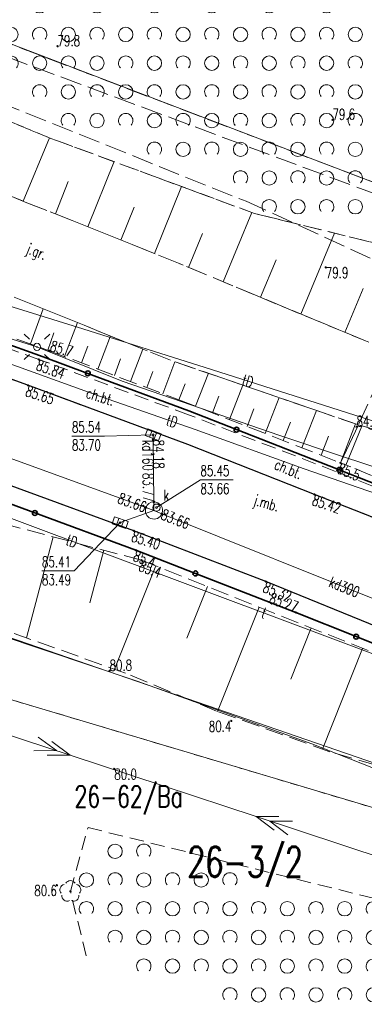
# Model space of a CAD drawing. Header units: metres. Extents: x 7505752 to 7507120, y 5839999 to 5840598.
# Tile 24 of 35: x 7506553 to 7506577, y 5840204 to 5840273. Entities that reach past the tile are written whole.
import ezdxf
from ezdxf.enums import TextEntityAlignment as Align

# ---------------------------------------------------------------- set-up
doc = ezdxf.new("R2010")
doc.units = ezdxf.units.M
for name, pattern in [('2_1', [0]), ('2_14', [1, -1]), ('2_OTKC', [1.5, 1, -0.5]), ('2_OTKJ', [2, 1.5, -0.5]), ('2_OTKK', [0]), ('2_OTRK', [1.75, 1.25, -0.5]), ('2_OTRKG', [1.75, 1.25, -0.5]), ('2_OTZK', [1.5, 1, -0.5]), ('4_SUEP_A', [0]), ('4_SUKP', [0]), ('4_SUPK', [0]), ('4_SUPP_P', [2, 1.5, -0.5]), ('4_SUTP_A', [0]), ('GDE', [0]), ('GUK', [2, 1.5, -0.5]), ('GUZ', [1, 0.5, -0.5])]:
    doc.linetypes.add(name, pattern=pattern)
doc.layers.get('0').update_dxf_attribs({"color": 250, "linetype": 'CONTINUOUS', "lineweight": 100})
for name, color, linetype, lineweight in [('Dzialki', 7, 'GDE', 18), ('Numery_dzialek', 7, 'CONTINUOUS', 20), ('OTK_E_T_0', 7, 'CONTINUOUS', 0), ('OTK_E_T_1', 7, 'CONTINUOUS', 0), ('OTK_L_0', 7, '2_OTKJ', 18), ('OTK_L_1', 7, '2_OTKK', 25), ('OTK_L_2', 7, '2_OTKC', 18), ('OTO_L_0', 7, 'CONTINUOUS', 35), ('OTR_L_1', 7, '2_OTRK', 18), ('OTR_T_0', 7, 'CONTINUOUS', 18), ('OTR_T_1', 7, 'CONTINUOUS', 18), ('OTZ_L_1', 7, '2_OTZK', 18), ('SUE_T_3', 7, 'CONTINUOUS', 18), ('SUEP_L_0', 1, '4_SUEP_A', 18), ('SUP_E_T_1', 7, 'CONTINUOUS', 0), ('SUP_L_1', 7, '4_SUPK', 18), ('SUP_T_4', 7, 'CONTINUOUS', 18)]:
    doc.layers.add(name, color=color, linetype=linetype, lineweight=lineweight)
for name, color, linetype, lineweight, true_color in [('Kontury', 96, 'GUK', 18, 0x008000), ('Numery_uzytkow', 96, 'CONTINUOUS', 15, 0x008000), ('OTZ_T_0', 96, 'CONTINUOUS', 18, 0x008000), ('P_SUGP_L_0', 52, '4_SUPP_P', 18, 0xbfbf00), ('SUK_T_1', 36, 'CONTINUOUS', 18, 0x803300), ('SUKP_E_T_0', 36, 'CONTINUOUS', 0, 0x803300), ('SUKP_L_0', 36, '4_SUKP', 18, 0x803300), ('SUKR_T_0', 36, 'CONTINUOUS', 18, 0x803300), ('SUTP_E_T_0', 30, 'CONTINUOUS', 0, 0xff9100), ('SUTP_L_0', 30, '4_SUTP_A', 18, 0xff9100), ('Uzytki', 96, 'GUZ', 18, 0x008000)]:
    doc.layers.add(name, color=color, linetype=linetype, lineweight=lineweight, true_color=true_color)
doc.styles.get("Standard").update_dxf_attribs({"font": 'Simplex.SHX', "width": 0.75})

# ---------------------------------------------------------------- blocks, each defined once
blk = doc.blocks.new('2_OTRN')
at = {"linetype": 'CONTINUOUS'}
blk.add_circle((0, 0), 0.045, dxfattribs=at)
blk = doc.blocks.new('2_OTRS')
at = {"linetype": 'CONTINUOUS'}
blk.add_circle((0, 0), 0.045, dxfattribs=at)
blk = doc.blocks.new('2_OTZK')
at = {"linetype": 'CONTINUOUS'}
for centre in [(-1, 1), (1, -1)]:
    blk.add_circle(centre, 0.5, dxfattribs=at)
for centre, start, end in [((1, 1), 318.59038, 221.40962), ((-1, -1), 318.70311, 221.29689)]:
    blk.add_arc(centre, 0.5, start, end, dxfattribs=at)
blk = doc.blocks.new('2_OTZL')
at = {"linetype": 'CONTINUOUS'}
blk.add_circle((0, 0), 0.045, dxfattribs=at)
for centre, start, end in [((0, 0.375), 30.14012, 149.85988), ((-0.357, 0.116), 102.14447, 221.86002), ((0.357, 0.116), 318.13998, 77.85553), ((-0.22, -0.303), 174.14818, 293.85423), ((0.22, -0.303), 246.14577, 5.85182)]:
    blk.add_arc(centre, 0.375, start, end, dxfattribs=at)
blk = doc.blocks.new('4_SUEO_W')
at = {"linetype": 'CONTINUOUS'}
for p, q in [((-0.53035, 0.53035), (-0.8839, 0.8839)), ((0.53035, 0.53035), (0.8839, 0.8839)), ((-0.53035, -0.53035), (-0.8839, -0.8839)), ((0.53035, -0.53035), (0.8839, -0.8839))]:
    blk.add_line(p, q, dxfattribs=at)
blk.add_circle((0, 0), 0.025, dxfattribs=at)
blk = doc.blocks.new('4_SUPP')
at = {"linetype": 'CONTINUOUS'}
blk.add_circle((0, 0), 0.25, dxfattribs=at)
blk = doc.blocks.new('4_SUKK')
at = {"linetype": 'CONTINUOUS'}
for p, q in [((-0.5, -0.25), (-0.5, 0.25)), ((-0.5, 0.25), (0.5, 0.25)), ((-0.175, 0.25), (-0.175, -0.25)), ((0.175, 0.25), (0.175, -0.25)), ((0.5, 0.25), (0.5, -0.25)), ((0.5, -0.25), (-0.5, -0.25))]:
    blk.add_line(p, q, dxfattribs=at)
blk = doc.blocks.new('4_SUPS')
at = {"linetype": 'CONTINUOUS'}
blk.add_circle((0, 0), 0.0625, dxfattribs=at)
blk = doc.blocks.new('4_SUPW')
at = {"linetype": 'CONTINUOUS'}
blk.add_circle((0, 0), 0.25, dxfattribs=at)

msp = doc.modelspace()

# ---------------------------------------------------------------- linework, layer by layer
at = {"layer": 'Dzialki'}
for p, q in [((7506504.17, 5840289.22), (7506594.55, 5840254.82)), ((7506488.36, 5840244.35), (7506596.08, 5840212.19)), ((7506583.33, 5840218.86), (7506521, 5840240.33))]:
    msp.add_line(p, q, dxfattribs=at)
at = {"layer": 'Kontury'}
msp.add_line((7506504.17, 5840289.22), (7506594.55, 5840254.82), dxfattribs=at)
at = {"layer": 'OTK_L_0', "linetype": '2_OTKJ'}
for p, q in [((7506537.336, 5840266.534), (7506553.274, 5840259.914)), ((7506553.274, 5840259.914), (7506555.209, 5840259.168)), ((7506563.855, 5840255.698), (7506555.209, 5840259.168)), ((7506563.292, 5840248.943), (7506544.426, 5840256.552)), ((7506578.72, 5840249.52), (7506563.855, 5840255.698)), ((7506578.72, 5840249.52), (7506576.385, 5840244.433)), ((7506553.353, 5840247.193), (7506547.076, 5840249.45)), ((7506576.385, 5840244.433), (7506563.292, 5840248.943)), ((7506564.503, 5840243.07), (7506553.353, 5840247.193)), ((7506576.385, 5840244.433), (7506590.815, 5840240.413)), ((7506573.328, 5840239.591), (7506564.503, 5840243.07)), ((7506560.734, 5840237.063), (7506546.426, 5840242.284)), ((7506582.365, 5840236.023), (7506573.328, 5840239.591)), ((7506569.94, 5840233.527), (7506560.734, 5840237.063)), ((7506581.284, 5840228.905), (7506569.94, 5840233.527))]:
    msp.add_line(p, q, dxfattribs=at)
at = {"layer": 'OTK_L_1', "linetype": '2_OTKK'}
for p, q in [((7506553.353, 5840247.193), (7506547.076, 5840249.45)), ((7506564.503, 5840243.07), (7506553.353, 5840247.193)), ((7506573.328, 5840239.591), (7506564.503, 5840243.07)), ((7506560.734, 5840237.063), (7506546.426, 5840242.284)), ((7506582.365, 5840236.023), (7506573.328, 5840239.591)), ((7506569.94, 5840233.527), (7506560.734, 5840237.063)), ((7506581.284, 5840228.905), (7506569.94, 5840233.527))]:
    msp.add_line(p, q, dxfattribs=at)
at = {"layer": 'OTK_L_2', "linetype": '2_OTKC'}
for p, q in [((7506554.11, 5840248.999), (7506548.225, 5840251.128)), ((7506553.353, 5840247.193), (7506547.076, 5840249.45)), ((7506564.549, 5840245.141), (7506554.11, 5840248.999)), ((7506564.503, 5840243.07), (7506553.353, 5840247.193)), ((7506574.797, 5840241.192), (7506564.549, 5840245.141)), ((7506573.328, 5840239.591), (7506564.503, 5840243.07)), ((7506582.891, 5840237.967), (7506574.797, 5840241.192)), ((7506582.365, 5840236.023), (7506573.328, 5840239.591))]:
    msp.add_line(p, q, dxfattribs=at)
at = {"layer": 'OTO_L_0'}
for p, q in [((7506554.419, 5840249.181), (7506547.362, 5840251.72)), ((7506557.527, 5840248.025), (7506554.419, 5840249.181)), ((7506564.557, 5840245.411), (7506557.527, 5840248.025)), ((7506567.892, 5840244.106), (7506564.557, 5840245.411)), ((7506574.876, 5840241.372), (7506567.892, 5840244.106)), ((7506575.054, 5840241.302), (7506574.876, 5840241.372)), ((7506582.027, 5840238.541), (7506575.054, 5840241.302)), ((7506553.838, 5840238.302), (7506549.734, 5840239.817)), ((7506560.874, 5840235.704), (7506553.838, 5840238.302)), ((7506565.026, 5840234.089), (7506560.874, 5840235.704)), ((7506572.016, 5840231.371), (7506565.026, 5840234.089)), ((7506576.233, 5840229.688), (7506572.016, 5840231.371)), ((7506583.198, 5840226.908), (7506576.233, 5840229.688))]:
    msp.add_line(p, q, dxfattribs=at)
for centre in [(7506557.527, 5840248.025), (7506567.892, 5840244.106), (7506575.054, 5840241.302), (7506553.838, 5840238.302), (7506565.026, 5840234.089), (7506576.233, 5840229.688)]:
    msp.add_circle(centre, 0.17, dxfattribs=at)
at = {"layer": 'OTR_L_1', "linetype": '2_OTRK'}
for p, q in [((7506538.965, 5840270.956), (7506554.953, 5840264.397)), ((7506554.953, 5840264.397), (7506569.151, 5840259.165)), ((7506569.151, 5840259.165), (7506581.093, 5840256.23)), ((7506563.292, 5840248.943), (7506544.426, 5840256.552)), ((7506576.385, 5840244.433), (7506563.292, 5840248.943)), ((7506586.462, 5840240.702), (7506576.385, 5840244.433)), ((7506560.154, 5840227.138), (7506549.777, 5840230.846)), ((7506566.503, 5840224.501), (7506560.154, 5840227.138)), ((7506574.404, 5840221.666), (7506566.503, 5840224.501)), ((7506580.978, 5840219.761), (7506574.404, 5840221.666))]:
    msp.add_line(p, q, dxfattribs=at)
at = {"layer": 'OTR_L_1', "linetype": '2_OTRKG'}
for p, q in [((7506537.336, 5840266.534), (7506553.274, 5840259.914)), ((7506553.274, 5840259.914), (7506555.209, 5840259.168)), ((7506527.865, 5840259.267), (7506554.836, 5840249.604)), ((7506563.855, 5840255.698), (7506555.209, 5840259.168)), ((7506578.72, 5840249.52), (7506563.855, 5840255.698)), ((7506554.836, 5840249.604), (7506563.861, 5840246.186)), ((7506563.861, 5840246.186), (7506575.133, 5840241.794)), ((7506582.154, 5840238.952), (7506575.133, 5840241.794)), ((7506561.269, 5840235.007), (7506541.851, 5840240.152)), ((7506561.269, 5840235.007), (7506584.457, 5840225.766))]:
    msp.add_line(p, q, dxfattribs=at)
at = {"layer": 'OTR_L_1', "linetype": '2_1'}
for p, q in [((7506553.018, 5840260.021), (7506554.853, 5840264.438)), ((7506557.534, 5840258.235), (7506559.356, 5840262.774)), ((7506555.264, 5840259.146), (7506556.162, 5840261.383)), ((7506562.173, 5840256.372), (7506564.049, 5840261.045)), ((7506559.837, 5840257.31), (7506560.761, 5840259.613)), ((7506566.958, 5840254.408), (7506568.964, 5840259.234)), ((7506564.545, 5840255.411), (7506565.528, 5840257.774)), ((7506572.382, 5840252.154), (7506574.726, 5840257.795)), ((7506569.562, 5840253.326), (7506570.643, 5840255.929)), ((7506575.438, 5840250.884), (7506576.708, 5840253.94)), ((7506553.526, 5840250.073), (7506554.405, 5840252.527)), ((7506555.911, 5840249.197), (7506556.805, 5840251.559)), ((7506554.729, 5840249.642), (7506555.16, 5840250.846)), ((7506558.235, 5840248.317), (7506559.111, 5840250.629)), ((7506557.079, 5840248.754), (7506557.522, 5840249.923)), ((7506560.511, 5840247.455), (7506561.368, 5840249.718)), ((7506559.379, 5840247.883), (7506559.813, 5840249.027)), ((7506562.747, 5840246.608), (7506563.592, 5840248.839)), ((7506561.631, 5840247.031), (7506562.055, 5840248.151)), ((7506565.032, 5840245.73), (7506565.93, 5840248.034)), ((7506563.88, 5840246.179), (7506564.32, 5840247.308)), ((7506567.407, 5840244.805), (7506568.341, 5840247.203)), ((7506566.207, 5840245.272), (7506566.665, 5840246.447)), ((7506569.879, 5840243.841), (7506570.852, 5840246.339)), ((7506568.631, 5840244.328), (7506569.107, 5840245.552)), ((7506572.453, 5840242.838), (7506573.466, 5840245.438)), ((7506571.153, 5840243.345), (7506571.65, 5840244.619)), ((7506575.133, 5840241.794), (7506576.188, 5840244.501)), ((7506575.518, 5840241.638), (7506576.615, 5840244.348)), ((7506573.78, 5840242.321), (7506574.297, 5840243.648)), ((7506555.119, 5840236.636), (7506553.256, 5840229.603)), ((7506558.636, 5840235.704), (7506557.665, 5840232.039)), ((7506562.261, 5840234.611), (7506559.391, 5840227.41)), ((7506565.861, 5840233.177), (7506564.424, 5840229.569)), ((7506569.469, 5840231.739), (7506566.574, 5840224.476)), ((7506573.1, 5840230.292), (7506571.678, 5840226.723)), ((7506576.669, 5840228.87), (7506573.874, 5840221.856))]:
    msp.add_line(p, q, dxfattribs=at)
at = {"layer": 'OTR_L_1', "linetype": '2_14'}
msp.add_line((7506576.385, 5840244.433), (7506575.133, 5840241.794), dxfattribs=at)
at = {"layer": 'OTZ_L_1', "linetype": '2_OTZK'}
for p, q in [((7506554.953, 5840264.397), (7506538.965, 5840270.956)), ((7506569.151, 5840259.165), (7506554.953, 5840264.397)), ((7506581.093, 5840256.23), (7506569.151, 5840259.165)), ((7506556.31, 5840211.94), (7506557.54, 5840216.39)), ((7506557.54, 5840216.39), (7506584.429, 5840209.733)), ((7506557.42, 5840207.45), (7506556.31, 5840211.94))]:
    msp.add_line(p, q, dxfattribs=at)
at = {"layer": 'P_SUGP_L_0', "linetype": '4_SUPP_P'}
for p, q in [((7506579.547, 5840259.784), (7506128.302, 5840427.644)), ((7506432.516, 5840314.479), (7506568.572, 5840260.012)), ((7506568.572, 5840260.012), (7506611.05, 5840240.551))]:
    msp.add_line(p, q, dxfattribs=at)
at = {"layer": 'SUEP_L_0', "linetype": '4_SUEP_A'}
for p, q in [((7506553.984, 5840249.868), (7506544.001, 5840252.999)), ((7506559.922, 5840247.489), (7506553.984, 5840249.868)), ((7506570.899, 5840243.695), (7506559.922, 5840247.489)), ((7506575.27, 5840242.225), (7506570.899, 5840243.695)), ((7506582.658, 5840239.796), (7506575.27, 5840242.225)), ((7506560.958, 5840226.593), (7506544.908, 5840231.972)), ((7506573.14, 5840222.227), (7506560.958, 5840226.593)), ((7506556.285, 5840221.43), (7506544.889, 5840225.191)), ((7506555.335, 5840221.744), (7506554.067, 5840222.689)), ((7506556.285, 5840221.43), (7506555.017, 5840222.375)), ((7506583.891, 5840217.971), (7506573.14, 5840222.227)), ((7506553.754, 5840221.739), (7506555.335, 5840221.744)), ((7506554.704, 5840221.426), (7506556.285, 5840221.43)), ((7506569.259, 5840217.148), (7506556.285, 5840221.43)), ((7506569.259, 5840217.148), (7506570.84, 5840217.153)), ((7506580.654, 5840213.388), (7506569.259, 5840217.148)), ((7506570.526, 5840216.204), (7506569.259, 5840217.148)), ((7506570.208, 5840216.835), (7506571.789, 5840216.84)), ((7506571.476, 5840215.89), (7506570.208, 5840216.835))]:
    msp.add_line(p, q, dxfattribs=at)
at = {"layer": 'SUKP_L_0', "linetype": '4_SUKP'}
for p, q in [((7506528.528, 5840250.672), (7506561.571, 5840238.678)), ((7506562.082, 5840243.405), (7506562.078, 5840243.753)), ((7506562.128, 5840239.073), (7506562.082, 5840243.405)), ((7506561.571, 5840238.678), (7506562.135, 5840238.473)), ((7506562.135, 5840238.473), (7506562.128, 5840239.073)), ((7506559.78, 5840237.627), (7506562.135, 5840238.473)), ((7506562.135, 5840238.473), (7506562.692, 5840238.25)), ((7506562.692, 5840238.25), (7506588.126, 5840228.039))]:
    msp.add_line(p, q, dxfattribs=at)
at = {"layer": 'SUKR_T_0', "linetype": 'CONTINUOUS', "lineweight": 0}
for p, q in [((7506556.415, 5840243.662), (7506558.695, 5840243.662)), ((7506562.078, 5840243.753), (7506558.695, 5840243.662)), ((7506562.313, 5840238.674), (7506565.374, 5840240.615)), ((7506565.374, 5840240.615), (7506567.654, 5840240.615)), ((7506559.78, 5840237.627), (7506556.584, 5840234.266)), ((7506554.331, 5840234.266), (7506556.584, 5840234.266))]:
    msp.add_line(p, q, dxfattribs=at)
at = {"layer": 'SUP_L_1', "linetype": '4_SUPK'}
for start, end in [(160.04981, 338.12766), (90.61755, 160.04983), (338.12764, 90.61755)]:
    msp.add_arc((7506562.135, 5840238.473), 0.6, start, end, dxfattribs=at)
at = {"layer": 'SUTP_L_0', "linetype": '4_SUTP_A'}
for p, q in [((7506550.52, 5840253.194), (7506557.176, 5840251.13)), ((7506557.176, 5840251.13), (7506565.716, 5840248.429)), ((7506558.399, 5840246.408), (7506551.531, 5840248.891)), ((7506565.716, 5840248.429), (7506573.955, 5840245.806)), ((7506565.016, 5840244.124), (7506558.399, 5840246.408)), ((7506573.955, 5840245.806), (7506584.961, 5840242.302)), ((7506572.596, 5840241.386), (7506565.016, 5840244.124)), ((7506583.925, 5840237.434), (7506572.596, 5840241.386)), ((7506547.836, 5840239.544), (7506554.243, 5840237.138)), ((7506554.243, 5840237.138), (7506561.904, 5840234.301)), ((7506561.904, 5840234.301), (7506574.98, 5840229.391)), ((7506574.98, 5840229.391), (7506580.335, 5840227.398))]:
    msp.add_line(p, q, dxfattribs=at)
at = {"layer": 'Uzytki'}
for p, q in [((7506504.17, 5840289.22), (7506594.55, 5840254.82)), ((7506596.08, 5840212.19), (7506488.36, 5840244.35))]:
    msp.add_line(p, q, dxfattribs=at)

# ---------------------------------------------------------------- block references
at = {"layer": 'OTR_T_0'}
for p in [(7506554.11, 5840248.999), (7506553.353, 5840247.193), (7506573.328, 5840239.591), (7506560.734, 5840237.063), (7506569.94, 5840233.527), (7506572.016, 5840231.371)]:
    msp.add_blockref('2_OTRS', p, dxfattribs=at)
at = {"layer": 'OTR_T_1'}
for p in [(7506555.418, 5840270.811), (7506574.586, 5840265.694), (7506574.108, 5840255.409), (7506554.836, 5840249.604), (7506576.256, 5840244.312), (7506575.133, 5840241.794), (7506560.874, 5840235.704), (7506561.269, 5840235.007), (7506559.042, 5840227.31), (7506567.528, 5840223.818), (7506559.37, 5840220.48), (7506555.37, 5840212.37)]:
    msp.add_blockref('2_OTRN', p, dxfattribs=at)
at = {"layer": 'OTZ_L_1'}
for p in [(7506555.169, 5840272.634), (7506559.169, 5840272.634), (7506563.169, 5840272.634), (7506567.169, 5840272.634), (7506571.169, 5840272.634), (7506575.169, 5840272.634), (7506553.169, 5840270.634), (7506557.169, 5840270.634), (7506561.169, 5840270.634), (7506565.169, 5840270.634), (7506569.169, 5840270.634), (7506573.169, 5840270.634), (7506577.169, 5840270.634), (7506555.169, 5840268.634), (7506559.169, 5840268.634), (7506563.169, 5840268.634), (7506567.169, 5840268.634), (7506571.169, 5840268.634), (7506575.169, 5840268.634), (7506557.169, 5840266.634), (7506561.169, 5840266.634), (7506565.169, 5840266.634), (7506569.169, 5840266.634), (7506573.169, 5840266.634), (7506577.169, 5840266.634), (7506563.169, 5840264.634), (7506567.169, 5840264.634), (7506571.169, 5840264.634), (7506575.169, 5840264.634), (7506569.169, 5840262.634), (7506573.169, 5840262.634), (7506577.169, 5840262.634), (7506571.169, 5840260.634), (7506575.169, 5840260.634), (7506560.429, 5840213.733), (7506558.429, 5840211.733), (7506562.429, 5840211.733), (7506566.429, 5840211.733), (7506560.429, 5840209.733), (7506564.429, 5840209.733), (7506568.429, 5840209.733), (7506572.429, 5840209.733), (7506576.429, 5840209.733), (7506562.429, 5840207.733), (7506566.429, 5840207.733), (7506570.429, 5840207.733), (7506574.429, 5840207.733), (7506568.429, 5840205.733), (7506572.429, 5840205.733), (7506576.429, 5840205.733), (7506574.429, 5840203.733)]:
    msp.add_blockref('2_OTZK', p, dxfattribs=at)
at = {"layer": 'OTZ_T_0'}
msp.add_blockref('2_OTZL', (7506556.31, 5840211.94), dxfattribs=at)
at = {"layer": 'SUE_T_3'}
for name in ['4_SUEO_W', '4_SUPP']:
    msp.add_blockref(name, (7506553.984, 5840249.868), dxfattribs=at)
at = {"layer": 'SUK_T_1'}
for p, rotation in [((7506562.078, 5840243.753), 339.31033418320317), ((7506559.78, 5840237.627), 340.9357757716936)]:
    msp.add_blockref('4_SUKK', p, dxfattribs=dict(at, rotation=rotation))
at = {"layer": 'SUKR_T_0'}
for p in [(7506562.078, 5840243.753), (7506562.082, 5840243.405), (7506561.571, 5840238.678), (7506562.128, 5840239.073), (7506562.313, 5840238.674), (7506562.692, 5840238.25), (7506559.78, 5840237.627)]:
    msp.add_blockref('4_SUPS', p, dxfattribs=at)
at = {"layer": 'SUP_T_4'}
msp.add_blockref('4_SUPW', (7506562.313, 5840238.674), dxfattribs=at)

# ---------------------------------------------------------------- texts
at = {"layer": 'Numery_dzialek', "width": 0.7}
msp.add_text('26-3/2', height=2.1, dxfattribs=at).set_placement((7506564.455, 5840215.049), align=Align.TOP_LEFT)
at = {"layer": 'Numery_uzytkow', "width": 0.7}
msp.add_text('26-62/Ba', height=1.5, dxfattribs=at).set_placement((7506556.591, 5840217.802))
at = {"layer": 'OTK_E_T_0', "lineweight": 9, "width": 0.7}
for s, rotation, p in [('j.gr.', 338.76939, (7506553.922, 5840256.416)), ('j.mb.', 344.03196, (7506569.957, 5840238.893))]:
    msp.add_text(s, height=0.75, rotation=rotation, dxfattribs=at).set_placement(p, align=Align.MIDDLE)
at = {"layer": 'OTK_E_T_1', "lineweight": 9, "width": 0.7}
for rotation, p in [(342.93901, (7506558.399, 5840246.408)), (337.45168, (7506571.515, 5840241.362))]:
    msp.add_text('ch.bt.', height=0.75, rotation=rotation, dxfattribs=at).set_placement(p, align=Align.MIDDLE)
at = {"layer": 'OTR_T_0', "lineweight": 9, "width": 0.7}
for s, rotation, p in [('85.84', 340.65897, (7506554.11, 5840248.999)), ('85.65', 341.55896, (7506553.353, 5840247.193)), ('85.42', 341.68796, (7506573.328, 5840239.591)), ('85.40', 342.06846, (7506560.734, 5840237.063)), ('85.32', 337.93801, (7506569.94, 5840233.527))]:
    msp.add_text(s, height=0.75, rotation=rotation, dxfattribs=at).set_placement(p, align=Align.TOP_LEFT)
msp.add_text('85.27', height=0.75, rotation=340.4678, dxfattribs=at).set_placement((7506572.016, 5840231.371), align=Align.RIGHT)
at = {"layer": 'OTR_T_1', "lineweight": 9, "width": 0.7}
for s, rotation, p in [('79.8', 0.39956, (7506555.418, 5840270.811)), ('79.6', 0.39885, (7506574.586, 5840265.694)), ('85.7', 343.53896, (7506554.836, 5840249.604)), ('84.1', 0.39805, (7506576.256, 5840244.312)), ('80.8', 0.39841, (7506559.042, 5840227.31))]:
    msp.add_text(s, height=0.75, rotation=rotation, dxfattribs=at).set_placement(p)
for s, rotation, p in [('79.9', 0.39857, (7506574.108, 5840255.409)), ('85.5', 338.54799, (7506575.133, 5840241.794)), ('85.4', 339.90845, (7506560.874, 5840235.704)), ('85.4', 339.81842, (7506561.269, 5840235.007))]:
    msp.add_text(s, height=0.75, rotation=rotation, dxfattribs=at).set_placement(p, align=Align.TOP_LEFT)
msp.add_text('80.4', height=0.75, rotation=0.39775, dxfattribs=at).set_placement((7506567.528, 5840223.818), align=Align.TOP_RIGHT)
msp.add_text('80.0', height=0.75, dxfattribs=at).set_placement((7506559.37, 5840220.48), align=Align.TOP_LEFT)
msp.add_text('80.6', height=0.75, dxfattribs=at).set_placement((7506555.37, 5840212.37), align=Align.TOP_RIGHT)
at = {"layer": 'SUKP_E_T_0', "lineweight": 9, "width": 0.7}
msp.add_text('kd160', height=0.75, rotation=270.61756, dxfattribs=at).set_placement((7506562.105, 5840241.239), align=Align.TOP_RIGHT)
msp.add_text('kd300', height=0.75, rotation=338.12764, dxfattribs=at).set_placement((7506575.409, 5840233.144), align=Align.MIDDLE)
at = {"layer": 'SUKR_T_0', "lineweight": 9, "width": 0.7}
for s, p in [('85.54', (7506556.415, 5840244.662)), ('83.70', (7506556.415, 5840243.412)), ('85.45', (7506565.374, 5840241.615)), ('83.66', (7506565.374, 5840240.365)), ('85.41', (7506554.331, 5840235.266)), ('83.49', (7506554.331, 5840234.016))]:
    msp.add_text(s, height=0.75, dxfattribs=at).set_placement(p, align=Align.TOP_LEFT)
msp.add_text('84.18', height=0.75, rotation=270.19, dxfattribs=at).set_placement((7506562.082, 5840243.405))
msp.add_text('83.77', height=0.75, rotation=270.61755, dxfattribs=at).set_placement((7506562.128, 5840239.073), align=Align.TOP_RIGHT)
msp.add_text('83.66', height=0.75, rotation=340.05, dxfattribs=at).set_placement((7506561.571, 5840238.678), align=Align.MIDDLE_RIGHT)
msp.add_text('83.66', height=0.75, rotation=338.57, dxfattribs=at).set_placement((7506562.692, 5840238.25), align=Align.MIDDLE_LEFT)
at = {"layer": 'SUP_E_T_1', "lineweight": 9, "width": 0.7}
msp.add_text('k', height=0.75, dxfattribs=at).set_placement((7506562.813, 5840239.174))
at = {"layer": 'SUTP_E_T_0', "lineweight": 9, "width": 0.7}
for s, rotation, p in [('tD', 342.34062, (7506568.68, 5840247.486)), ('tD', 340.95407, (7506563.39, 5840244.685)), ('tD', 339.67837, (7506556.408, 5840236.336)), ('t', 339.41945, (7506569.81, 5840231.332))]:
    msp.add_text(s, height=0.75, rotation=rotation, dxfattribs=at).set_placement(p, align=Align.MIDDLE)

doc.saveas('drawing.dxf')
